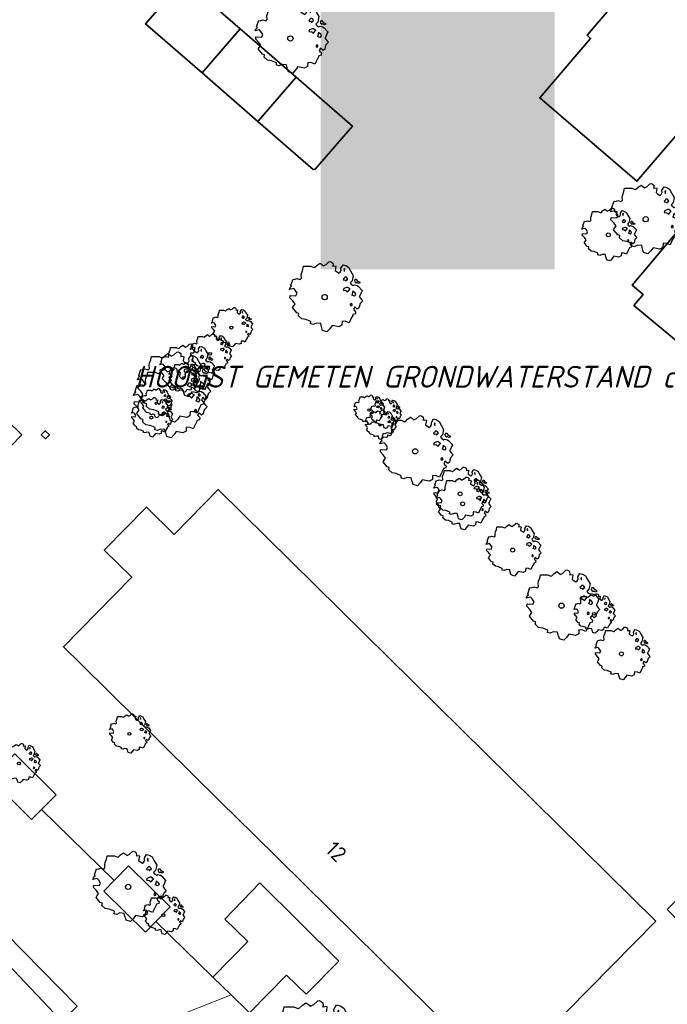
# Model space of a CAD drawing. Header units: metres. Extents: x 152391 to 157968, y 462336 to 467280.
# Tile 29 of 256: x 154809 to 154865, y 462645 to 462729. Entities that reach past the tile are written whole.
import ezdxf
from ezdxf.enums import TextEntityAlignment as Align

# ---------------------------------------------------------------- set-up
doc = ezdxf.new("R2010")
doc.units = ezdxf.units.M
doc.header["$LTSCALE"] = 0.75
doc.layers.get('0').update_dxf_attribs({"lineweight": 25})
for name, color, linetype, lineweight in [('B-GV-GR-BOOM-S', 252, 'Continuous', 25), ('B-WE-GR-BEPLANTING_CULTUUR_BODEMBEDEKKER-GV', 251, 'Continuous', 18), ('B-WE-GR-BEPLANTING_CULTUUR_HEESTERS-GV', 251, 'Continuous', 18), ('B-WE-OG-BEBOUWING-GV', 6, 'Continuous', 35), ('B-WE-OG-BEBOUWING-T18', 1, 'Continuous', 18), ('B-WE-OG-TERREIN_CULTUURSCHEIDING-GV', 251, 'Continuous', 18), ('B-WE-VH-VERHARDING_STRAATBAKSTEEN-GV', 251, 'Continuous', 18), ('B-WE-VH-VERHARDING_TEGEL-GV', 251, 'Continuous', 18), ('N-OI-WH-T25', 2, 'Continuous', 25)]:
    doc.layers.add(name, color=color, linetype=linetype, lineweight=lineweight)
doc.layers.add('X-XX-AL-TEKENBLAD_HULPLIJN-G', color=7, linetype='Continuous', lineweight=18, plot=False)
doc.styles.add('ARIAL', font='arialbd.ttf')
doc.styles.add('NLCS-ISO-M500-T18_CURSIEF', font='NLCS-ISO.ttf', dxfattribs={"oblique": 15, "height": 0.9})
doc.styles.add('NLCS-ISO-M750-T18', font='NLCS-ISO.ttf', dxfattribs={"height": 1.35})

# ---------------------------------------------------------------- blocks, each defined once
blk = doc.blocks.new('SGR-BOOM_21_30')
at = {"linetype": 'Continuous'}
for p, q in [((0.065, 1.581), (0.205, 1.712)), ((0.205, 1.712), (0.263, 1.729)), ((0.263, 1.729), (0.333, 1.696)), ((0.333, 1.696), (0.391, 1.647)), ((-1.633, 0.579), (-1.528, 0.875)), ((-1.528, 0.875), (-1.458, 0.858)), ((-1.458, 0.858), (-1.342, 0.908)), ((-1.342, 0.908), (-1.179, 0.858)), ((-1.179, 0.858), (-1.121, 0.924)), ((-1.133, 1.088), (-1.109, 1.187)), ((-1.121, 0.924), (-1.133, 1.088)), ((-1.109, 1.187), (-1.051, 1.335)), ((-1.051, 1.335), (-1.016, 1.499)), ((-1.016, 1.499), (-0.668, 1.499)), ((-0.668, 1.499), (-0.516, 1.433)), ((-0.516, 1.433), (-0.47, 1.45)), ((-0.47, 1.45), (-0.365, 1.548)), ((-0.365, 1.548), (-0.226, 1.647)), ((-0.226, 1.647), (-0.133, 1.581)), ((-0.133, 1.581), (-0.063, 1.515)), ((-0.063, 1.515), (0.065, 1.581)), ((0.402, 1.532), (0.379, 1.499)), ((0.379, 1.499), (0.53, 1.515)), ((0.391, 1.647), (0.402, 1.532)), ((0.542, 1.483), (0.507, 1.285)), ((0.507, 1.285), (0.565, 1.236)), ((0.53, 1.515), (0.542, 1.483)), ((0.565, 1.236), (0.693, 1.154)), ((0.693, 1.154), (0.751, 1.203)), ((0.751, 1.203), (0.798, 1.285)), ((0.786, 1.4), (0.891, 1.565)), ((0.798, 1.285), (0.786, 1.4)), ((0.891, 1.565), (1.019, 1.532)), ((0.937, 0.908), (0.891, 0.875)), ((0.891, 0.875), (0.926, 0.825)), ((0.972, 1.368), (0.926, 1.335)), ((0.926, 1.335), (0.949, 1.253)), ((0.972, 0.973), (0.937, 0.908)), ((0.949, 1.253), (0.961, 1.236)), ((0.961, 1.269), (0.972, 1.368)), ((1.03, 0.973), (0.972, 0.973)), ((1.019, 1.532), (1.158, 1.45)), ((1.077, 0.94), (1.03, 0.973)), ((1.124, 0.875), (1.077, 0.94)), ((1.077, 0.842), (1.124, 0.875)), ((1.158, 1.45), (1.251, 1.269)), ((1.251, 1.269), (1.379, 1.055)), ((1.379, 1.055), (1.321, 0.793)), ((1.472, 0.858), (1.438, 0.809)), ((1.542, 0.858), (1.472, 0.858)), ((1.624, 0.76), (1.542, 0.858)), ((-1.703, 0.365), (-1.656, 0.48)), ((-1.493, 0.415), (-1.703, 0.365)), ((-1.679, -0.029), (-1.668, 0.086)), ((-1.668, 0.086), (-1.389, 0.07)), ((-1.656, 0.48), (-1.598, 0.53)), ((-1.598, 0.53), (-1.633, 0.579)), ((-1.423, 0.333), (-1.493, 0.415)), ((-1.33, 0.185), (-1.423, 0.333)), ((-1.389, 0.07), (-1.33, 0.185)), ((0.926, 0.415), (0.891, 0.333)), ((0.891, 0.333), (1.03, 0.316)), ((0.926, 0.825), (0.984, 0.842)), ((1.054, 0.464), (0.926, 0.415)), ((0.984, 0.842), (1.03, 0.776)), ((1.03, 0.776), (1.077, 0.842)), ((1.03, 0.316), (1.112, 0.251)), ((1.112, 0.464), (1.054, 0.464)), ((1.217, 0.398), (1.112, 0.464)), ((1.112, 0.251), (1.205, 0.365)), ((1.205, 0.365), (1.24, 0.415)), ((1.321, 0.793), (1.228, 0.694)), ((1.228, 0.694), (1.275, 0.628)), ((1.275, 0.628), (1.379, 0.563)), ((1.344, 0.185), (1.31, 0.103)), ((1.434, 0.049), (1.31, 0.103)), ((1.356, 0.3), (1.344, 0.234)), ((1.344, 0.234), (1.344, 0.185)), ((1.426, 0.234), (1.356, 0.3)), ((1.379, 0.563), (1.438, 0.595)), ((1.472, 0.201), (1.426, 0.234)), ((1.434, 0.049), (1.507, 0.136)), ((1.438, 0.809), (1.461, 0.743)), ((1.438, 0.595), (1.565, 0.563)), ((1.461, 0.743), (1.531, 0.694)), ((1.507, 0.136), (1.472, 0.201)), ((1.531, 0.727), (1.635, 0.678)), ((1.531, 0.694), (1.542, 0.727)), ((1.565, 0.563), (1.635, 0.513)), ((1.728, 0.71), (1.624, 0.76)), ((1.635, 0.678), (1.728, 0.71)), ((1.635, 0.513), (1.81, 0.316)), ((1.717, 0.103), (1.67, 0.037)), ((1.67, 0.037), (1.763, -0.094)), ((1.81, 0.316), (1.717, 0.103)), ((-1.54, -0.177), (-1.679, -0.029)), ((-1.551, -0.505), (-1.493, -0.423)), ((-1.354, -0.752), (-1.551, -0.505)), ((-1.435, -0.324), (-1.54, -0.177)), ((-1.493, -0.423), (-1.435, -0.324)), ((-1.249, -0.784), (-1.354, -0.752)), ((-1.272, -0.899), (-1.249, -0.784)), ((1.286, -0.292), (1.24, -0.357)), ((1.24, -0.357), (1.251, -0.423)), ((1.263, -0.423), (1.333, -0.407)), ((1.333, -0.341), (1.286, -0.292)), ((1.333, -0.407), (1.333, -0.341)), ((1.368, -0.834), (1.356, -0.883)), ((1.484, -0.801), (1.368, -0.834)), ((1.461, -0.472), (1.391, -0.587)), ((1.391, -0.587), (1.426, -0.637)), ((1.426, -0.637), (1.496, -0.702)), ((1.577, -0.587), (1.461, -0.472)), ((1.496, -0.702), (1.484, -0.801)), ((1.658, -0.522), (1.577, -0.587)), ((1.682, -0.423), (1.658, -0.522)), ((1.717, -0.308), (1.682, -0.423)), ((1.845, -0.177), (1.717, -0.308)), ((1.763, -0.094), (1.845, -0.177)), ((-1.109, -1.047), (-1.272, -0.899)), ((-0.912, -1.08), (-1.109, -1.047)), ((-0.668, -1.179), (-0.912, -1.08)), ((-0.679, -1.294), (-0.668, -1.179)), ((-0.551, -1.326), (-0.679, -1.294)), ((-0.4, -1.261), (-0.551, -1.326)), ((-0.191, -1.277), (-0.4, -1.261)), ((-0.156, -1.425), (-0.191, -1.277)), ((-0.133, -1.491), (-0.156, -1.425)), ((-0.098, -1.606), (-0.133, -1.491)), ((0.112, -1.671), (-0.098, -1.606)), ((0.251, -1.524), (0.112, -1.671)), ((0.356, -1.376), (0.251, -1.524)), ((0.682, -1.441), (0.356, -1.376)), ((0.833, -1.359), (0.682, -1.441)), ((0.844, -1.162), (0.833, -1.359)), ((1.03, -1.179), (0.844, -1.162)), ((1.182, -1.244), (1.03, -1.179)), ((1.286, -1.014), (1.182, -1.244)), ((1.356, -0.883), (1.286, -1.014))]:
    blk.add_line(p, q, dxfattribs=at)
blk.add_circle((0, 0), 0.126, dxfattribs=at)
blk = doc.blocks.new('SGR-BOOM_31_50')
at = {"linetype": 'Continuous'}
for p, q in [((-1.479, 1.582), (-1.402, 1.78)), ((-1.402, 1.78), (-1.355, 1.999)), ((-1.355, 1.999), (-0.89, 1.999)), ((-0.89, 1.999), (-0.688, 1.911)), ((-0.688, 1.911), (-0.626, 1.933)), ((-0.626, 1.933), (-0.487, 2.064)), ((-0.487, 2.064), (-0.301, 2.196)), ((-0.301, 2.196), (-0.177, 2.108)), ((-0.177, 2.108), (-0.084, 2.02)), ((-0.084, 2.02), (0.087, 2.108)), ((0.087, 2.108), (0.273, 2.283)), ((0.273, 2.283), (0.351, 2.305)), ((0.351, 2.305), (0.444, 2.261)), ((0.444, 2.261), (0.521, 2.196)), ((0.537, 2.042), (0.506, 1.999)), ((0.506, 1.999), (0.707, 2.02)), ((0.521, 2.196), (0.537, 2.042)), ((0.723, 1.977), (0.676, 1.714)), ((0.676, 1.714), (0.754, 1.648)), ((0.707, 2.02), (0.723, 1.977)), ((1.002, 1.604), (1.064, 1.714)), ((1.048, 1.867), (1.188, 2.086)), ((1.064, 1.714), (1.048, 1.867)), ((1.188, 2.086), (1.358, 2.042)), ((1.296, 1.823), (1.234, 1.78)), ((1.234, 1.78), (1.265, 1.67)), ((1.281, 1.692), (1.296, 1.823)), ((1.358, 2.042), (1.545, 1.933)), ((1.545, 1.933), (1.669, 1.692)), ((-2.177, 0.772), (-2.038, 1.166)), ((-2.038, 1.166), (-1.944, 1.144)), ((-1.944, 1.144), (-1.789, 1.21)), ((-1.789, 1.21), (-1.572, 1.144)), ((-1.572, 1.144), (-1.495, 1.232)), ((-1.51, 1.451), (-1.479, 1.582)), ((-1.495, 1.232), (-1.51, 1.451)), ((0.754, 1.648), (0.924, 1.539)), ((0.924, 1.539), (1.002, 1.604)), ((1.25, 1.21), (1.188, 1.166)), ((1.188, 1.166), (1.234, 1.101)), ((1.234, 1.101), (1.312, 1.122)), ((1.296, 1.298), (1.25, 1.21)), ((1.265, 1.67), (1.281, 1.648)), ((1.374, 1.298), (1.296, 1.298)), ((1.312, 1.122), (1.374, 1.035)), ((1.436, 1.254), (1.374, 1.298)), ((1.374, 1.035), (1.436, 1.122)), ((1.498, 1.166), (1.436, 1.254)), ((1.436, 1.122), (1.498, 1.166)), ((1.762, 1.057), (1.638, 0.925)), ((1.638, 0.925), (1.7, 0.838)), ((1.669, 1.692), (1.839, 1.407)), ((1.839, 1.407), (1.762, 1.057)), ((1.963, 1.144), (1.917, 1.079)), ((1.917, 1.079), (1.948, 0.991)), ((1.948, 0.991), (2.041, 0.925)), ((2.056, 1.144), (1.963, 1.144)), ((2.041, 0.969), (2.18, 0.903)), ((2.041, 0.925), (2.056, 0.969)), ((2.165, 1.013), (2.056, 1.144)), ((2.304, 0.947), (2.165, 1.013)), ((2.18, 0.903), (2.304, 0.947)), ((-2.27, 0.487), (-2.208, 0.641)), ((-1.991, 0.553), (-2.27, 0.487)), ((-2.239, -0.038), (-2.224, 0.115)), ((-2.224, 0.115), (-1.851, 0.093)), ((-2.208, 0.641), (-2.131, 0.706)), ((-2.131, 0.706), (-2.177, 0.772)), ((-1.898, 0.444), (-1.991, 0.553)), ((-1.774, 0.246), (-1.898, 0.444)), ((-1.851, 0.093), (-1.774, 0.246)), ((1.234, 0.553), (1.188, 0.444)), ((1.188, 0.444), (1.374, 0.422)), ((1.405, 0.619), (1.234, 0.553)), ((1.374, 0.422), (1.483, 0.334)), ((1.483, 0.619), (1.405, 0.619)), ((1.622, 0.531), (1.483, 0.619)), ((1.483, 0.334), (1.607, 0.487)), ((1.607, 0.487), (1.653, 0.553)), ((1.7, 0.838), (1.839, 0.75)), ((1.793, 0.246), (1.746, 0.137)), ((1.911, 0.065), (1.746, 0.137)), ((1.808, 0.4), (1.793, 0.312)), ((1.793, 0.312), (1.793, 0.246)), ((1.901, 0.312), (1.808, 0.4)), ((1.839, 0.75), (1.917, 0.794)), ((1.963, 0.268), (1.901, 0.312)), ((1.911, 0.065), (2.01, 0.181)), ((1.917, 0.794), (2.087, 0.75)), ((2.01, 0.181), (1.963, 0.268)), ((2.087, 0.75), (2.18, 0.684)), ((2.18, 0.684), (2.413, 0.422)), ((2.289, 0.137), (2.227, 0.049)), ((2.227, 0.049), (2.351, -0.126)), ((2.413, 0.422), (2.289, 0.137)), ((-2.053, -0.235), (-2.239, -0.038)), ((-2.069, -0.673), (-1.991, -0.564)), ((-1.805, -1.002), (-2.069, -0.673)), ((-1.913, -0.433), (-2.053, -0.235)), ((-1.991, -0.564), (-1.913, -0.433)), ((1.715, -0.389), (1.653, -0.476)), ((1.653, -0.476), (1.669, -0.564)), ((1.684, -0.564), (1.777, -0.542)), ((1.777, -0.454), (1.715, -0.389)), ((1.777, -0.542), (1.777, -0.454)), ((1.948, -0.63), (1.855, -0.783)), ((1.855, -0.783), (1.901, -0.849)), ((2.103, -0.783), (1.948, -0.63)), ((2.211, -0.695), (2.103, -0.783)), ((2.242, -0.564), (2.211, -0.695)), ((2.289, -0.411), (2.242, -0.564)), ((2.459, -0.235), (2.289, -0.411)), ((2.351, -0.126), (2.459, -0.235)), ((-1.665, -1.046), (-1.805, -1.002)), ((-1.696, -1.199), (-1.665, -1.046)), ((-1.479, -1.396), (-1.696, -1.199)), ((-1.216, -1.44), (-1.479, -1.396)), ((-0.89, -1.571), (-1.216, -1.44)), ((-0.906, -1.725), (-0.89, -1.571)), ((-0.533, -1.681), (-0.735, -1.769)), ((-0.254, -1.703), (-0.533, -1.681)), ((1.126, -1.55), (1.11, -1.812)), ((1.374, -1.571), (1.126, -1.55)), ((1.576, -1.659), (1.374, -1.571)), ((1.715, -1.352), (1.576, -1.659)), ((1.808, -1.177), (1.715, -1.352)), ((1.824, -1.112), (1.808, -1.177)), ((1.979, -1.068), (1.824, -1.112)), ((1.901, -0.849), (1.994, -0.936)), ((1.994, -0.936), (1.979, -1.068)), ((-0.735, -1.769), (-0.906, -1.725)), ((-0.208, -1.9), (-0.254, -1.703)), ((-0.177, -1.988), (-0.208, -1.9)), ((-0.13, -2.141), (-0.177, -1.988)), ((0.149, -2.229), (-0.13, -2.141)), ((0.335, -2.031), (0.149, -2.229)), ((0.475, -1.834), (0.335, -2.031)), ((0.909, -1.922), (0.475, -1.834)), ((1.11, -1.812), (0.909, -1.922))]:
    blk.add_line(p, q, dxfattribs=at)
blk.add_circle((0, 0), 0.169, dxfattribs=at)
blk = doc.blocks.new('SGR-BOOM_50_100')
at = {"linetype": 'Continuous'}
for p, q in [((-1.869, 2.373), (-1.807, 2.665)), ((-1.807, 2.665), (-1.187, 2.665)), ((-1.187, 2.665), (-0.918, 2.548)), ((-0.918, 2.548), (-0.835, 2.577)), ((-0.835, 2.577), (-0.649, 2.752)), ((-0.649, 2.752), (-0.401, 2.928)), ((-0.401, 2.928), (-0.236, 2.811)), ((-0.236, 2.811), (-0.112, 2.694)), ((-0.112, 2.694), (0.116, 2.811)), ((0.116, 2.811), (0.364, 3.044)), ((0.364, 3.044), (0.467, 3.074)), ((0.467, 3.074), (0.591, 3.015)), ((0.591, 3.015), (0.695, 2.928)), ((0.715, 2.723), (0.674, 2.665)), ((0.674, 2.665), (0.943, 2.694)), ((0.695, 2.928), (0.715, 2.723)), ((0.964, 2.636), (0.902, 2.285)), ((0.943, 2.694), (0.964, 2.636)), ((1.398, 2.49), (1.584, 2.782)), ((1.584, 2.782), (1.811, 2.723)), ((1.811, 2.723), (2.059, 2.577)), ((2.059, 2.577), (2.225, 2.256)), ((-2.014, 1.935), (-1.972, 2.11)), ((-1.993, 1.643), (-2.014, 1.935)), ((-1.972, 2.11), (-1.869, 2.373)), ((0.902, 2.285), (1.005, 2.198)), ((1.005, 2.198), (1.232, 2.052)), ((1.232, 2.052), (1.336, 2.139)), ((1.336, 2.139), (1.418, 2.285)), ((1.418, 2.285), (1.398, 2.49)), ((1.729, 2.431), (1.646, 2.373)), ((1.646, 2.373), (1.687, 2.227)), ((1.729, 1.73), (1.667, 1.613)), ((1.687, 2.227), (1.708, 2.198)), ((1.708, 2.256), (1.729, 2.431)), ((1.832, 1.73), (1.729, 1.73)), ((1.915, 1.672), (1.832, 1.73)), ((2.225, 2.256), (2.452, 1.876)), ((2.452, 1.876), (2.349, 1.409)), ((-3.027, 0.65), (-2.944, 0.854)), ((-2.944, 0.854), (-2.841, 0.942)), ((-2.903, 1.029), (-2.717, 1.555)), ((-2.841, 0.942), (-2.903, 1.029)), ((-2.717, 1.555), (-2.593, 1.526)), ((-2.593, 1.526), (-2.386, 1.613)), ((-2.386, 1.613), (-2.096, 1.526)), ((-2.096, 1.526), (-1.993, 1.643)), ((1.667, 1.613), (1.584, 1.555)), ((1.584, 1.555), (1.646, 1.467)), ((1.646, 1.467), (1.749, 1.497)), ((1.749, 1.497), (1.832, 1.38)), ((1.832, 1.38), (1.915, 1.497)), ((1.997, 1.555), (1.915, 1.672)), ((1.915, 1.497), (1.997, 1.555)), ((2.349, 1.409), (2.183, 1.234)), ((2.183, 1.234), (2.266, 1.117)), ((2.266, 1.117), (2.452, 1)), ((2.452, 1), (2.556, 1.059)), ((2.618, 1.526), (2.556, 1.438)), ((2.556, 1.438), (2.597, 1.321)), ((2.556, 1.059), (2.783, 1)), ((2.597, 1.321), (2.721, 1.234)), ((2.742, 1.526), (2.618, 1.526)), ((2.721, 1.292), (2.907, 1.205)), ((2.721, 1.234), (2.742, 1.292)), ((2.886, 1.351), (2.742, 1.526)), ((2.783, 1), (2.907, 0.913)), ((3.072, 1.263), (2.886, 1.351)), ((2.907, 1.205), (3.072, 1.263)), ((2.907, 0.913), (3.217, 0.562)), ((-2.655, 0.737), (-3.027, 0.65)), ((-2.985, -0.051), (-2.965, 0.153)), ((-2.965, 0.153), (-2.469, 0.124)), ((-2.531, 0.591), (-2.655, 0.737)), ((-2.365, 0.329), (-2.531, 0.591)), ((-2.469, 0.124), (-2.365, 0.329)), ((1.646, 0.737), (1.584, 0.591)), ((1.584, 0.591), (1.832, 0.562)), ((1.873, 0.825), (1.646, 0.737)), ((1.832, 0.562), (1.977, 0.445)), ((1.977, 0.825), (1.873, 0.825)), ((2.163, 0.708), (1.977, 0.825)), ((1.977, 0.445), (2.142, 0.65)), ((2.142, 0.65), (2.204, 0.737)), ((2.39, 0.329), (2.328, 0.183)), ((2.549, 0.087), (2.328, 0.183)), ((2.411, 0.533), (2.39, 0.416)), ((2.39, 0.416), (2.39, 0.329)), ((2.535, 0.416), (2.411, 0.533)), ((2.618, 0.358), (2.535, 0.416)), ((2.549, 0.087), (2.68, 0.241)), ((2.68, 0.241), (2.618, 0.358)), ((3.052, 0.183), (2.969, 0.066)), ((2.969, 0.066), (3.135, -0.168)), ((3.217, 0.562), (3.052, 0.183)), ((-2.737, -0.314), (-2.985, -0.051)), ((-2.758, -0.898), (-2.655, -0.752)), ((-2.551, -0.577), (-2.737, -0.314)), ((-2.655, -0.752), (-2.551, -0.577)), ((2.287, -0.518), (2.204, -0.635)), ((2.204, -0.635), (2.225, -0.752)), ((2.245, -0.752), (2.37, -0.723)), ((2.37, -0.606), (2.287, -0.518)), ((2.37, -0.723), (2.37, -0.606)), ((2.597, -0.84), (2.473, -1.044)), ((2.804, -1.044), (2.597, -0.84)), ((2.99, -0.752), (2.948, -0.927)), ((3.052, -0.548), (2.99, -0.752)), ((3.279, -0.314), (3.052, -0.548)), ((3.135, -0.168), (3.279, -0.314)), ((-2.407, -1.336), (-2.758, -0.898)), ((-2.22, -1.394), (-2.407, -1.336)), ((-2.262, -1.599), (-2.22, -1.394)), ((-1.972, -1.862), (-2.262, -1.599)), ((2.411, -1.57), (2.287, -1.803)), ((2.432, -1.482), (2.411, -1.57)), ((2.638, -1.424), (2.432, -1.482)), ((2.473, -1.044), (2.535, -1.132)), ((2.535, -1.132), (2.659, -1.248)), ((2.659, -1.248), (2.638, -1.424)), ((2.948, -0.927), (2.804, -1.044)), ((-1.621, -1.92), (-1.972, -1.862)), ((-1.187, -2.095), (-1.621, -1.92)), ((-1.207, -2.3), (-1.187, -2.095)), ((-0.98, -2.358), (-1.207, -2.3)), ((-0.711, -2.241), (-0.98, -2.358)), ((-0.339, -2.271), (-0.711, -2.241)), ((-0.277, -2.533), (-0.339, -2.271)), ((-0.236, -2.65), (-0.277, -2.533)), ((0.633, -2.446), (0.447, -2.709)), ((1.212, -2.563), (0.633, -2.446)), ((1.48, -2.417), (1.212, -2.563)), ((1.501, -2.066), (1.48, -2.417)), ((1.832, -2.095), (1.501, -2.066)), ((2.101, -2.212), (1.832, -2.095)), ((2.287, -1.803), (2.101, -2.212)), ((-0.174, -2.855), (-0.236, -2.65)), ((0.199, -2.971), (-0.174, -2.855)), ((0.447, -2.709), (0.199, -2.971))]:
    blk.add_line(p, q, dxfattribs=at)
blk.add_circle((0, 0), 0.225, dxfattribs=at)
blk = doc.blocks.new('SGR-BOOM_100')
at = {"linetype": 'Continuous'}
for p, q in [((-2.486, 3.156), (-2.403, 3.544)), ((-2.403, 3.544), (-1.578, 3.544)), ((-1.578, 3.544), (-1.221, 3.389)), ((-1.221, 3.389), (-1.111, 3.428)), ((-1.111, 3.428), (-0.863, 3.661)), ((-0.863, 3.661), (-0.533, 3.894)), ((-0.533, 3.894), (-0.313, 3.738)), ((-0.313, 3.738), (-0.148, 3.583)), ((-0.148, 3.583), (0.154, 3.738)), ((0.154, 3.738), (0.484, 4.049)), ((0.484, 4.049), (0.622, 4.088)), ((0.622, 4.088), (0.787, 4.01)), ((0.787, 4.01), (0.924, 3.894)), ((0.952, 3.622), (0.897, 3.544)), ((0.897, 3.544), (1.254, 3.583)), ((0.924, 3.894), (0.952, 3.622)), ((1.282, 3.505), (1.199, 3.039)), ((1.254, 3.583), (1.282, 3.505)), ((1.859, 3.311), (2.107, 3.7)), ((2.107, 3.7), (2.409, 3.622)), ((2.409, 3.622), (2.739, 3.428)), ((2.739, 3.428), (2.959, 3)), ((-2.678, 2.573), (-2.623, 2.806)), ((-2.651, 2.185), (-2.678, 2.573)), ((-2.623, 2.806), (-2.486, 3.156)), ((1.199, 3.039), (1.337, 2.923)), ((1.337, 2.923), (1.639, 2.729)), ((1.639, 2.729), (1.777, 2.845)), ((1.777, 2.845), (1.887, 3.039)), ((1.887, 3.039), (1.859, 3.311)), ((2.299, 3.233), (2.189, 3.156)), ((2.189, 3.156), (2.244, 2.962)), ((2.244, 2.962), (2.272, 2.923)), ((2.272, 3), (2.299, 3.233)), ((2.959, 3), (3.261, 2.495)), ((-3.861, 1.369), (-3.613, 2.068)), ((-3.613, 2.068), (-3.448, 2.029)), ((-3.448, 2.029), (-3.173, 2.146)), ((-3.173, 2.146), (-2.788, 2.029)), ((-2.788, 2.029), (-2.651, 2.185)), ((2.217, 2.146), (2.107, 2.068)), ((2.107, 2.068), (2.189, 1.952)), ((2.189, 1.952), (2.327, 1.991)), ((2.299, 2.301), (2.217, 2.146)), ((2.437, 2.301), (2.299, 2.301)), ((2.327, 1.991), (2.437, 1.835)), ((2.546, 2.224), (2.437, 2.301)), ((2.437, 1.835), (2.546, 1.991)), ((2.656, 2.068), (2.546, 2.224)), ((2.546, 1.991), (2.656, 2.068)), ((3.124, 1.874), (2.904, 1.641)), ((3.261, 2.495), (3.124, 1.874)), ((3.481, 2.029), (3.399, 1.913)), ((3.399, 1.913), (3.454, 1.758)), ((3.454, 1.758), (3.619, 1.641)), ((3.646, 2.029), (3.481, 2.029)), ((3.619, 1.719), (3.866, 1.602)), ((3.619, 1.641), (3.646, 1.719)), ((3.839, 1.796), (3.646, 2.029)), ((4.086, 1.68), (3.839, 1.796)), ((-4.026, 0.864), (-3.916, 1.136)), ((-3.531, 0.981), (-4.026, 0.864)), ((-3.916, 1.136), (-3.778, 1.253)), ((-3.778, 1.253), (-3.861, 1.369)), ((-3.366, 0.787), (-3.531, 0.981)), ((2.189, 0.981), (2.107, 0.787)), ((2.492, 1.097), (2.189, 0.981)), ((2.629, 1.097), (2.492, 1.097)), ((2.877, 0.942), (2.629, 1.097)), ((2.629, 0.592), (2.849, 0.864)), ((2.849, 0.864), (2.931, 0.981)), ((2.904, 1.641), (3.014, 1.486)), ((3.014, 1.486), (3.261, 1.33)), ((3.261, 1.33), (3.399, 1.408)), ((3.399, 1.408), (3.701, 1.33)), ((3.701, 1.33), (3.866, 1.214)), ((3.866, 1.602), (4.086, 1.68)), ((3.866, 1.214), (4.279, 0.748)), ((-3.971, -0.068), (-3.943, 0.204)), ((-3.943, 0.204), (-3.283, 0.165)), ((-3.146, 0.437), (-3.366, 0.787)), ((-3.283, 0.165), (-3.146, 0.437)), ((2.107, 0.787), (2.437, 0.748)), ((2.437, 0.748), (2.629, 0.592)), ((3.179, 0.437), (3.096, 0.243)), ((3.39, 0.115), (3.096, 0.243)), ((3.206, 0.709), (3.179, 0.553)), ((3.179, 0.553), (3.179, 0.437)), ((3.371, 0.553), (3.206, 0.709)), ((3.481, 0.476), (3.371, 0.553)), ((3.39, 0.115), (3.564, 0.32)), ((3.564, 0.32), (3.481, 0.476)), ((4.059, 0.243), (3.949, 0.087)), ((3.949, 0.087), (4.169, -0.223)), ((4.279, 0.748), (4.059, 0.243)), ((-3.641, -0.418), (-3.971, -0.068)), ((-3.393, -0.767), (-3.641, -0.418)), ((-3.531, -1), (-3.393, -0.767)), ((3.041, -0.689), (2.931, -0.845)), ((2.931, -0.845), (2.959, -1)), ((3.151, -0.806), (3.041, -0.689)), ((3.151, -0.961), (3.151, -0.806)), ((4.059, -0.728), (3.976, -1)), ((4.361, -0.418), (4.059, -0.728)), ((4.169, -0.223), (4.361, -0.418)), ((-3.668, -1.194), (-3.531, -1)), ((-3.201, -1.777), (-3.668, -1.194)), ((2.986, -1), (3.151, -0.961)), ((3.454, -1.117), (3.289, -1.389)), ((3.289, -1.389), (3.371, -1.505)), ((3.371, -1.505), (3.536, -1.66)), ((3.729, -1.389), (3.454, -1.117)), ((3.536, -1.66), (3.509, -1.893)), ((3.921, -1.233), (3.729, -1.389)), ((3.976, -1), (3.921, -1.233)), ((-2.953, -1.855), (-3.201, -1.777)), ((-3.008, -2.126), (-2.953, -1.855)), ((-2.623, -2.476), (-3.008, -2.126)), ((-2.156, -2.554), (-2.623, -2.476)), ((3.041, -2.398), (2.794, -2.942)), ((3.206, -2.088), (3.041, -2.398)), ((3.234, -1.971), (3.206, -2.088)), ((3.509, -1.893), (3.234, -1.971)), ((-1.578, -2.787), (-2.156, -2.554)), ((-1.606, -3.059), (-1.578, -2.787)), ((-1.303, -3.136), (-1.606, -3.059)), ((-0.946, -2.981), (-1.303, -3.136)), ((-0.451, -3.02), (-0.946, -2.981)), ((-0.368, -3.369), (-0.451, -3.02)), ((-0.313, -3.525), (-0.368, -3.369)), ((0.842, -3.253), (0.594, -3.602)), ((1.612, -3.408), (0.842, -3.253)), ((1.969, -3.214), (1.612, -3.408)), ((1.997, -2.748), (1.969, -3.214)), ((2.437, -2.787), (1.997, -2.748)), ((2.794, -2.942), (2.437, -2.787)), ((-0.231, -3.797), (-0.313, -3.525)), ((0.264, -3.952), (-0.231, -3.797)), ((0.594, -3.602), (0.264, -3.952))]:
    blk.add_line(p, q, dxfattribs=at)
blk.add_circle((0, 0), 0.299, dxfattribs=at)
blk = doc.blocks.new('SGR-BOOM_0_20')
at = {"linetype": 'Continuous'}
for p, q in [((-0.85, 0.816), (-0.832, 0.89)), ((-0.832, 0.89), (-0.788, 1.001)), ((-0.788, 1.001), (-0.762, 1.124)), ((-0.762, 1.124), (-0.501, 1.124)), ((-0.501, 1.124), (-0.387, 1.075)), ((-0.387, 1.075), (-0.352, 1.087)), ((-0.352, 1.087), (-0.274, 1.161)), ((-0.274, 1.161), (-0.169, 1.235)), ((-0.169, 1.235), (-0.099, 1.186)), ((-0.099, 1.186), (-0.047, 1.137)), ((-0.047, 1.137), (0.049, 1.186)), ((0.049, 1.186), (0.154, 1.284)), ((0.154, 1.284), (0.197, 1.297)), ((0.197, 1.297), (0.25, 1.272)), ((0.25, 1.272), (0.293, 1.235)), ((0.302, 1.149), (0.284, 1.124)), ((0.284, 1.124), (0.398, 1.137)), ((0.293, 1.235), (0.302, 1.149)), ((0.407, 1.112), (0.38, 0.964)), ((0.38, 0.964), (0.424, 0.927)), ((0.398, 1.137), (0.407, 1.112)), ((0.424, 0.927), (0.52, 0.865)), ((0.52, 0.865), (0.564, 0.902)), ((0.564, 0.902), (0.598, 0.964)), ((0.59, 1.05), (0.668, 1.173)), ((0.598, 0.964), (0.59, 1.05)), ((0.668, 1.173), (0.764, 1.149)), ((0.729, 1.026), (0.694, 1.001)), ((0.694, 1.001), (0.712, 0.939)), ((0.712, 0.939), (0.721, 0.927)), ((0.721, 0.952), (0.729, 1.026)), ((0.764, 1.149), (0.869, 1.087)), ((0.869, 1.087), (0.939, 0.952)), ((0.939, 0.952), (1.035, 0.792)), ((-1.277, 0.274), (-1.242, 0.36)), ((-1.12, 0.311), (-1.277, 0.274)), ((-1.259, -0.022), (-1.251, 0.065)), ((-1.251, 0.065), (-1.041, 0.052)), ((-1.242, 0.36), (-1.198, 0.397)), ((-1.225, 0.434), (-1.146, 0.656)), ((-1.198, 0.397), (-1.225, 0.434)), ((-1.146, 0.656), (-1.094, 0.644)), ((-1.068, 0.249), (-1.12, 0.311)), ((-1.094, 0.644), (-1.007, 0.681)), ((-0.998, 0.139), (-1.068, 0.249)), ((-1.041, 0.052), (-0.998, 0.139)), ((-1.007, 0.681), (-0.884, 0.644)), ((-0.884, 0.644), (-0.841, 0.693)), ((-0.841, 0.693), (-0.85, 0.816)), ((0.703, 0.681), (0.668, 0.656)), ((0.668, 0.656), (0.694, 0.619)), ((0.694, 0.311), (0.668, 0.249)), ((0.668, 0.249), (0.773, 0.237)), ((0.694, 0.619), (0.738, 0.631)), ((0.79, 0.348), (0.694, 0.311)), ((0.729, 0.73), (0.703, 0.681)), ((0.773, 0.73), (0.729, 0.73)), ((0.738, 0.631), (0.773, 0.582)), ((0.808, 0.705), (0.773, 0.73)), ((0.773, 0.582), (0.808, 0.631)), ((0.773, 0.237), (0.834, 0.188)), ((0.834, 0.348), (0.79, 0.348)), ((0.843, 0.656), (0.808, 0.705)), ((0.808, 0.631), (0.843, 0.656)), ((0.912, 0.299), (0.834, 0.348)), ((0.834, 0.188), (0.904, 0.274)), ((0.904, 0.274), (0.93, 0.311)), ((0.991, 0.594), (0.921, 0.521)), ((0.921, 0.521), (0.956, 0.471)), ((0.956, 0.471), (1.035, 0.422)), ((1.008, 0.139), (0.982, 0.077)), ((1.075, 0.037), (0.982, 0.077)), ((1.035, 0.792), (0.991, 0.594)), ((1.017, 0.225), (1.008, 0.176)), ((1.008, 0.176), (1.008, 0.139)), ((1.069, 0.176), (1.017, 0.225)), ((1.035, 0.422), (1.078, 0.447)), ((1.104, 0.151), (1.069, 0.176)), ((1.075, 0.037), (1.13, 0.102)), ((1.104, 0.644), (1.078, 0.607)), ((1.078, 0.607), (1.096, 0.557)), ((1.078, 0.447), (1.174, 0.422)), ((1.096, 0.557), (1.148, 0.521)), ((1.157, 0.644), (1.104, 0.644)), ((1.13, 0.102), (1.104, 0.151)), ((1.148, 0.545), (1.226, 0.508)), ((1.148, 0.521), (1.157, 0.545)), ((1.218, 0.57), (1.157, 0.644)), ((1.174, 0.422), (1.226, 0.385)), ((1.296, 0.533), (1.218, 0.57)), ((1.226, 0.508), (1.296, 0.533)), ((1.226, 0.385), (1.357, 0.237)), ((1.287, 0.077), (1.253, 0.028)), ((1.253, 0.028), (1.322, -0.071)), ((1.357, 0.237), (1.287, 0.077)), ((-1.155, -0.132), (-1.259, -0.022)), ((-1.164, -0.379), (-1.12, -0.317)), ((-1.015, -0.564), (-1.164, -0.379)), ((-1.076, -0.243), (-1.155, -0.132)), ((-1.12, -0.317), (-1.076, -0.243)), ((-0.937, -0.588), (-1.015, -0.564)), ((-0.954, -0.675), (-0.937, -0.588)), ((-0.832, -0.785), (-0.954, -0.675)), ((-0.684, -0.81), (-0.832, -0.785)), ((-0.501, -0.884), (-0.684, -0.81)), ((0.965, -0.761), (0.886, -0.933)), ((0.965, -0.219), (0.93, -0.268)), ((0.93, -0.268), (0.939, -0.317)), ((0.947, -0.317), (1, -0.305)), ((1, -0.256), (0.965, -0.219)), ((1.017, -0.662), (0.965, -0.761)), ((1, -0.305), (1, -0.256)), ((1.026, -0.625), (1.017, -0.662)), ((1.113, -0.601), (1.026, -0.625)), ((1.096, -0.354), (1.043, -0.44)), ((1.043, -0.44), (1.069, -0.477)), ((1.069, -0.477), (1.122, -0.527)), ((1.183, -0.44), (1.096, -0.354)), ((1.122, -0.527), (1.113, -0.601)), ((1.244, -0.391), (1.183, -0.44)), ((1.261, -0.317), (1.244, -0.391)), ((1.287, -0.231), (1.261, -0.317)), ((1.383, -0.132), (1.287, -0.231)), ((1.322, -0.071), (1.383, -0.132)), ((-0.509, -0.97), (-0.501, -0.884)), ((-0.413, -0.995), (-0.509, -0.97)), ((-0.3, -0.946), (-0.413, -0.995)), ((-0.143, -0.958), (-0.3, -0.946)), ((-0.117, -1.069), (-0.143, -0.958)), ((-0.099, -1.118), (-0.117, -1.069)), ((-0.073, -1.204), (-0.099, -1.118)), ((0.084, -1.254), (-0.073, -1.204)), ((0.188, -1.143), (0.084, -1.254)), ((0.267, -1.032), (0.188, -1.143)), ((0.511, -1.081), (0.267, -1.032)), ((0.625, -1.019), (0.511, -1.081)), ((0.633, -0.872), (0.625, -1.019)), ((0.773, -0.884), (0.633, -0.872)), ((0.886, -0.933), (0.773, -0.884))]:
    blk.add_line(p, q, dxfattribs=at)
blk.add_circle((0, 0), 0.0948, dxfattribs=at)

msp = doc.modelspace()

# ---------------------------------------------------------------- linework, layer by layer
at = {"layer": 'B-WE-GR-BEPLANTING_CULTUUR_BODEMBEDEKKER-GV'}
for points in [[(154806.422, 462663.961), (154809.971, 462660.43), (154810.826, 462661.29), (154812.092, 462662.562), (154808.543, 462666.093), (154807.227, 462664.77)], [(154818.316, 462656.45), (154817.077, 462655.186), (154816.2, 462654.291), (154819.789, 462650.772), (154820.671, 462651.672), (154821.906, 462652.931)]]:
    msp.add_lwpolyline(points, close=True, dxfattribs=at)
at = {"layer": 'B-WE-GR-BEPLANTING_CULTUUR_HEESTERS-GV'}
msp.add_lwpolyline([(154807.923, 462648.029), (154811.966, 462643.772), (154812.88, 462643.389), (154813.912, 462644.409), (154803.151, 462655.31), (154802.025, 462654.24)], close=True, dxfattribs=at)
at = {"layer": 'B-WE-OG-BEBOUWING-GV'}
for points in [[(154865.339, 462736.747), (154857.736, 462727.862), (154858.049, 462727.594), (154853.667, 462722.472), (154862.032, 462715.314), (154868, 462722.288), (154868.148, 462722.161), (154868.066, 462722.065), (154868.417, 462721.765), (154868.716, 462722.115), (154868.617, 462722.199), (154875.343, 462730.06)], [(154867.15, 462712.931), (154861.62, 462706.368), (154862.571, 462705.572), (154861.773, 462704.62), (154866.281, 462700.883)]]:
    msp.add_lwpolyline(points, dxfattribs=at)
for points in [[(154824.638, 462724.624), (154827.93, 462728.415), (154823.087, 462732.621), (154819.794, 462728.831)], [(154829.442, 462720.451), (154832.734, 462724.242), (154827.93, 462728.415), (154824.638, 462724.624)], [(154829.442, 462720.451), (154834.205, 462716.313), (154834.372, 462716.345), (154837.578, 462720.035), (154832.734, 462724.242)], [(154780.777, 462690.43), (154780.836, 462690.373), (154781.003, 462690.212), (154777.559, 462686.697), (154780.955, 462683.395), (154790.356, 462674.25), (154799.371, 462683.494), (154800.253, 462684.398), (154809.147, 462693.518), (154801.349, 462701.103), (154794.993, 462694.577), (154793.625, 462695.909), (154791.821, 462694.057), (154776.371, 462709.102), (154769.822, 462702.377), (154781.398, 462691.073)], [(154811.176, 462693.153), (154811.526, 462693.511), (154811.168, 462693.861), (154810.819, 462693.503)], [(154863.655, 462651.716), (154826.032, 462688.797), (154822.235, 462684.944), (154819.857, 462687.288), (154816.229, 462683.607), (154818.605, 462681.265), (154812.72, 462675.294), (154814.254, 462673.782), (154826.183, 462662.025), (154829.128, 462659.122), (154846.296, 462642.201), (154850.344, 462638.211)]]:
    msp.add_lwpolyline(points, close=True, dxfattribs=at)
at = {"layer": 'B-WE-OG-TERREIN_CULTUURSCHEIDING-GV'}
msp.add_lwpolyline([(154779.215, 462679.172), (154776.008, 462675.848), (154777.169, 462674.719), (154788.824, 462653.398), (154806.046, 462646.228), (154807.923, 462648.029), (154802.025, 462654.24), (154803.151, 462655.31), (154813.912, 462644.409), (154812.88, 462643.389), (154817.383, 462641.502), (154827.146, 462645.365), (154825.568, 462646.902), (154820.671, 462651.672), (154819.789, 462650.772), (154816.2, 462654.291), (154817.077, 462655.186), (154810.826, 462661.29), (154809.971, 462660.43), (154806.422, 462663.961), (154807.227, 462664.77), (154798.881, 462673.236), (154792.849, 462667.054)], dxfattribs=at)
at = {"layer": 'B-WE-VH-VERHARDING_STRAATBAKSTEEN-GV'}
msp.add_lwpolyline([(154867.382, 462643.904), (154862.542, 462632.293), (154860.515, 462627.43), (154863.948, 462625.958), (154873.793, 462649.564), (154867.648, 462655.78), (154864.617, 462652.701), (154866.237, 462651.106)], dxfattribs=at)
msp.add_lwpolyline([(154867.382, 462643.904), (154862.542, 462632.293), (154860.515, 462627.43), (154863.948, 462625.958), (154873.793, 462649.564), (154867.648, 462655.78), (154864.617, 462652.701), (154866.237, 462651.106)], dxfattribs=at)
at = {"layer": 'B-WE-VH-VERHARDING_TEGEL-GV'}
for points in [[(154811.966, 462643.772), (154807.923, 462648.029), (154806.046, 462646.228), (154788.824, 462653.398), (154777.169, 462674.719), (154776.008, 462675.848), (154774.151, 462673.946), (154775.102, 462673.014), (154784.634, 462655.576), (154786.109, 462652.878), (154783.958, 462650.616), (154788.513, 462646.379), (154789.252, 462647.117), (154797.306, 462632.417)], [(154828.572, 462643.975), (154827.146, 462645.365), (154817.383, 462641.502)]]:
    msp.add_lwpolyline(points, dxfattribs=at)
msp.add_lwpolyline([(154836.407, 462648.274), (154829.618, 462654.99), (154826.597, 462651.88), (154828.563, 462649.955), (154825.568, 462646.902), (154827.146, 462645.365), (154828.572, 462643.975), (154828.723, 462643.828), (154831.889, 462647.061), (154833.578, 462645.427)], close=True, dxfattribs=at)

# ---------------------------------------------------------------- block references
at = {"layer": 'B-GV-GR-BOOM-S', "transparency": 33554559}
for name, p in [('SGR-BOOM_50_100', (154832.237, 462727.582)), ('SGR-BOOM_50_100', (154862.78, 462712.043)), ('SGR-BOOM_31_50', (154859.565, 462710.703)), ('SGR-BOOM_50_100', (154835.184, 462705.345)), ('SGR-BOOM_21_30', (154827.161, 462702.733)), ('SGR-BOOM_21_30', (154825.334, 462700.476)), ('SGR-BOOM_31_50', (154823.293, 462699.029)), ('SGR-BOOM_50_100', (154822.109, 462697.574)), ('SGR-BOOM_50_100', (154821.789, 462696.236)), ('SGR-BOOM_0_20', (154823.077, 462698.434)), ('SGR-BOOM_0_20', (154820.701, 462696.221)), ('SGR-BOOM_0_20', (154838.983, 462695.64)), ('SGR-BOOM_21_30', (154820.282, 462694.995)), ('SGR-BOOM_0_20', (154840.38, 462695.318)), ('SGR-BOOM_0_20', (154839.95, 462694.35)), ('SGR-BOOM_50_100', (154842.959, 462692.093)), ('SGR-BOOM_31_50', (154846.829, 462688.439)), ('SGR-BOOM_31_50', (154847.044, 462687.579)), ('SGR-BOOM_31_50', (154851.343, 462683.603)), ('SGR-BOOM_50_100', (154855.546, 462678.821)), ('SGR-BOOM_21_30', (154858.328, 462678.122)), ('SGR-BOOM_31_50', (154860.693, 462674.682)), ('SGR-BOOM_21_30', (154818.394, 462667.808)), ('SGR-BOOM_21_30', (154808.895, 462665.255)), ('SGR-BOOM_50_100', (154818.29, 462654.648)), ('SGR-BOOM_21_30', (154821.321, 462652.223)), ('SGR-BOOM_100', (154834.1, 462640.8))]:
    msp.add_blockref(name, p, dxfattribs=at)

# ---------------------------------------------------------------- texts
at = {"layer": 'B-WE-OG-BEBOUWING-T18', "style": 'NLCS-ISO-M750-T18'}
msp.add_text('12', height=1.35, rotation=315.6, dxfattribs=at).set_placement((154836.17, 462657.687), align=Align.MIDDLE)
at = {"layer": 'N-OI-WH-T25', "style": 'NLCS-ISO-M500-T18_CURSIEF', "oblique": 15}
msp.add_text('HOOGST GEMETEN GRONDWATERSTAND ca. +2.25', height=1.875, dxfattribs=at).set_placement((154846.291, 462697.005), align=Align.BOTTOM_CENTER)
at = {"layer": 'X-XX-AL-TEKENBLAD_HULPLIJN-G', "style": 'ARIAL'}
msp.add_text('H', height=100, dxfattribs=at).set_placement((154825.499, 462707.723))

doc.saveas('drawing.dxf')
